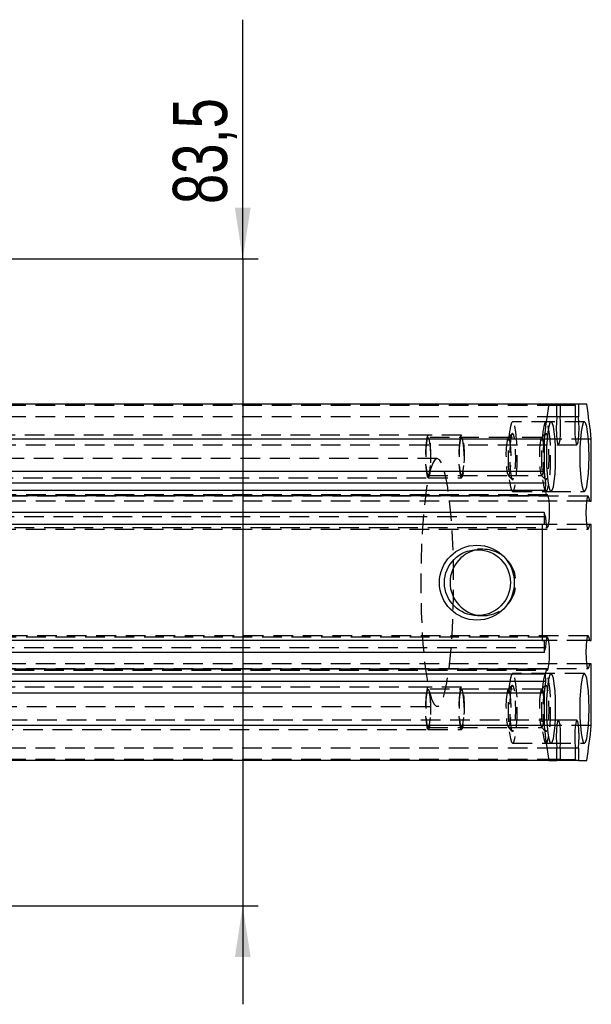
# Model space of a CAD drawing. Extents: x 63 to 798, y 54 to 570.
# Tile 12 of 30: x 430 to 504, y 228 to 355. Entities that reach past the tile are written whole.
import ezdxf

# ---------------------------------------------------------------- set-up
doc = ezdxf.new("R2010")
doc.units = 0
doc.header["$LTSCALE"] = 2
doc.linetypes.add('HIDDEN', pattern=[1.905, 1.27, -0.635])
doc.layers.get('0').update_dxf_attribs({"linetype": 'CONTINUOUS'})
doc.styles.add('SLDTEXTSTYLE0', font='TXT', dxfattribs={"width": 0.75})
doc.dimstyles.new('SLDDIMSTYLE3', dxfattribs={"dimtxt": 7, "dimasz": 6.604, "dimexe": 0, "dimexo": 0.0625, "dimgap": 1.75, "dimtad": 1, "dimdec": 3, "dimrnd": 1e-09, "dimzin": 12, "dimtxsty": 'SLDTEXTSTYLE0', "dimsah": 1, "dimcen": 0.09, "dimazin": 3, "dimtfac": 1, "dimtdec": 3, "dimtmove": 0, "dimatfit": 3, "dimtolj": 1, "dimtzin": 12})

# ---------------------------------------------------------------- blocks, each defined once
blk = doc.blocks.new('_D_10')
at = {"color": 179, "linetype": 'CONTINUOUS'}
for p, q in [((459.21, 324.08), (459.21, 354.96)), ((407.09, 324.08), (461.21, 324.08)), ((459.21, 324.08), (459.21, 240.58)), ((407.09, 240.58), (461.21, 240.58)), ((459.21, 240.58), (459.21, 227.88))]:
    blk.add_line(p, q, dxfattribs=at)
for points in [[(459.21, 324.08), (460.23, 330.68), (458.2, 330.68)], [(459.21, 240.58), (458.2, 233.97), (460.23, 233.97)]]:
    blk.add_solid(points, dxfattribs=at)
at = {"color": 179, "linetype": 'CONTINUOUS', "insert": (450.19, 331.17, -41.82), "char_height": 7, "attachment_point": 1, "rotation": 90, "style": 'SLDTEXTSTYLE0'}
blk.add_mtext('83,5', dxfattribs=at)

msp = doc.modelspace()

# ---------------------------------------------------------------- linework, layer by layer
at = {"color": 7, "linetype": 'CONTINUOUS'}
for p, q in [((498.7234, 305.326), (395.6402, 305.326)), ((499.7784, 305.326), (498.7234, 305.326)), ((499.7784, 303.7211), (499.7784, 305.326)), ((502.5632, 305.326), (499.7784, 305.326)), ((500.1785, 305.176), (499.7784, 305.176)), ((500.1785, 305.176), (500.1785, 303.7211)), ((502.1631, 305.176), (500.1785, 305.176)), ((502.1631, 303.7211), (502.1631, 305.176)), ((502.5632, 305.326), (502.5632, 303.7211)), ((503.6182, 305.326), (502.5632, 305.326)), ((500.1785, 303.7211), (499.7784, 303.7211)), ((502.5632, 303.7211), (502.1631, 303.7211)), ((498.1237, 300.7989), (395.0404, 300.7989)), ((498.1237, 300.7989), (498.1237, 296.626)), ((504.218, 292.836), (504.218, 300.7989)), ((498.1237, 296.626), (395.0404, 296.626)), ((498.1237, 296.626), (498.3224, 295.126)), ((498.3224, 295.126), (395.2391, 295.126)), ((498.3224, 295.126), (498.2644, 294.1835)), ((498.2644, 294.1835), (395.1811, 294.1835)), ((498.2644, 294.1835), (498.4521, 293.5251)), ((498.4521, 293.5251), (395.3689, 293.5251)), ((504.0054, 292.836), (503.6092, 292.836)), ((504.0054, 292.836), (504.218, 292.836)), ((498.1237, 291.347), (395.0404, 291.347)), ((498.1237, 291.347), (498.1237, 289.826)), ((498.2837, 290.7857), (498.1237, 291.347)), ((497.8587, 289.826), (394.7754, 289.826)), ((497.8587, 289.826), (497.8587, 274.826)), ((498.1237, 289.826), (497.8587, 289.826)), ((504.0054, 289.816), (503.6092, 289.816)), ((504.1981, 289.816), (504.0054, 289.816)), ((504.1981, 274.836), (504.1981, 289.816)), ((497.8587, 274.826), (394.7754, 274.826)), ((497.8587, 274.826), (498.1237, 274.826)), ((498.1237, 274.826), (498.1237, 273.305)), ((504.0054, 274.836), (503.6092, 274.836)), ((504.0054, 274.836), (504.1981, 274.836)), ((498.1237, 273.305), (395.0404, 273.305)), ((498.1237, 273.305), (498.2837, 273.8663)), ((498.4504, 271.1317), (395.3671, 271.1317)), ((498.4504, 271.1317), (498.2638, 270.4775)), ((504.0054, 271.816), (503.6092, 271.816)), ((504.218, 271.816), (504.0054, 271.816)), ((504.218, 263.853), (504.218, 271.816)), ((498.2638, 270.4775), (395.1806, 270.4775)), ((498.3224, 269.526), (395.2391, 269.526)), ((498.3224, 269.526), (498.1237, 268.026)), ((498.2638, 270.4775), (498.3224, 269.526)), ((498.1237, 268.026), (395.0404, 268.026)), ((498.1237, 268.026), (498.1237, 263.853)), ((498.1237, 263.853), (395.0404, 263.853)), ((499.7784, 259.326), (499.7784, 260.9308)), ((500.1785, 260.9308), (499.7784, 260.9308)), ((500.1785, 260.9308), (500.1785, 259.476)), ((502.1631, 259.476), (502.1631, 260.9308)), ((502.5632, 260.9308), (502.1631, 260.9308)), ((502.5632, 260.9308), (502.5632, 259.326)), ((498.7234, 259.326), (395.6402, 259.326)), ((498.7234, 259.326), (499.7784, 259.326)), ((500.1785, 259.476), (499.7784, 259.476)), ((502.5632, 259.326), (499.7784, 259.326)), ((500.1785, 259.476), (502.1631, 259.476)), ((502.5632, 259.326), (503.6182, 259.326))]:
    msp.add_line(p, q, dxfattribs=at)
at = {"color": 7, "linetype": 'HIDDEN'}
for p, q in [((499.7784, 305.176), (397.0953, 305.176)), ((499.7784, 303.7211), (396.6951, 303.7211)), ((499.0179, 303.076), (494.062, 303.076)), ((503.3237, 303.076), (499.0179, 303.076)), ((502.1631, 303.7211), (500.1785, 303.7211)), ((483.159, 301.326), (411.7936, 301.326)), ((487.4647, 301.326), (483.159, 301.326)), ((494.0089, 301.5491), (493.4817, 301.0124)), ((498.3146, 301.5491), (497.7875, 301.0124)), ((396.8952, 300.101), (499.9784, 300.101)), ((493.5253, 301.0345), (483.159, 301.0345)), ((497.831, 301.0345), (493.5253, 301.0345)), ((504.218, 300.7989), (498.1237, 300.7989)), ((499.9784, 300.101), (502.3632, 300.101)), ((484.3207, 298.326), (419.8936, 298.326)), ((483.159, 296.1175), (493.5253, 296.1175)), ((493.4817, 296.1395), (494.0089, 295.6029)), ((493.5253, 296.1175), (497.831, 296.1175)), ((497.7875, 296.1395), (498.3146, 295.6029)), ((411.7936, 295.826), (483.159, 295.826)), ((483.159, 295.826), (487.4647, 295.826)), ((498.5476, 293.651), (395.4644, 293.651)), ((494.062, 294.076), (499.0179, 294.076)), ((499.0179, 294.076), (503.3237, 294.076)), ((503.8073, 293.451), (400.724, 293.451)), ((503.6092, 292.836), (400.9221, 292.836)), ((498.2837, 290.7857), (395.2005, 290.7857)), ((503.6092, 289.816), (400.9221, 289.816)), ((395.4644, 289.401), (498.5476, 289.401)), ((400.724, 289.201), (503.8073, 289.201)), ((490.2285, 286.609), (489.5106, 286.609)), ((489.5106, 278.043), (490.2285, 278.043)), ((498.5476, 275.251), (395.4644, 275.251)), ((503.8073, 275.451), (400.724, 275.451)), ((503.6092, 274.836), (400.9221, 274.836)), ((498.2837, 273.8663), (395.2005, 273.8663)), ((395.4644, 271.001), (498.5476, 271.001)), ((400.724, 271.201), (503.8073, 271.201)), ((503.6092, 271.816), (400.9221, 271.816)), ((499.0179, 270.576), (494.062, 270.576)), ((503.3237, 270.576), (499.0179, 270.576)), ((483.159, 268.826), (411.7936, 268.826)), ((487.4647, 268.826), (483.159, 268.826)), ((493.5253, 268.5345), (483.159, 268.5345)), ((494.0089, 269.0491), (493.4817, 268.5124)), ((497.831, 268.5345), (493.5253, 268.5345)), ((498.3146, 269.0491), (497.7875, 268.5124)), ((419.8936, 266.326), (484.3207, 266.326)), ((499.9784, 264.551), (396.8952, 264.551)), ((502.3632, 264.551), (499.9784, 264.551)), ((411.7936, 263.326), (483.159, 263.326)), ((483.159, 263.6175), (493.5253, 263.6175)), ((483.159, 263.326), (487.4647, 263.326)), ((493.4817, 263.6395), (494.0089, 263.1029)), ((493.5253, 263.6175), (497.831, 263.6175)), ((497.7875, 263.6395), (498.3146, 263.1029)), ((504.218, 263.853), (498.1237, 263.853)), ((499.7784, 260.9308), (396.6951, 260.9308)), ((494.062, 261.576), (499.0179, 261.576)), ((499.0179, 261.576), (503.3237, 261.576)), ((502.1631, 260.9308), (500.1785, 260.9308)), ((499.7784, 259.476), (397.0953, 259.476))]:
    msp.add_line(p, q, dxfattribs=at)
at = {"color": 7, "linetype": 'HIDDEN', "flags": 128}
for points in [[(494.062, 303.076), (493.9077, 302.9226), (493.7639, 302.4731), (493.6404, 301.758), (493.5457, 300.826), (493.4861, 299.7407), (493.4658, 298.576), (493.4861, 297.4113), (493.5457, 296.326), (493.6404, 295.394), (493.7639, 294.6789), (493.9077, 294.2293), (494.062, 294.076), (494.2163, 294.2293), (494.3601, 294.6789), (494.4836, 295.394), (494.5783, 296.326), (494.6379, 297.4113), (494.6582, 298.576), (494.6379, 299.7407), (494.5783, 300.826), (494.4836, 301.758), (494.3601, 302.4731), (494.2163, 302.9226), (494.062, 303.076)], [(498.3678, 303.076), (498.2135, 302.9226), (498.0697, 302.4731), (497.9462, 301.758), (497.8515, 300.826), (497.7919, 299.7407), (497.7716, 298.576), (497.7919, 297.4113), (497.8515, 296.326), (497.9462, 295.394), (498.0697, 294.6789), (498.2135, 294.2293), (498.3678, 294.076), (498.5221, 294.2293), (498.6659, 294.6789), (498.7893, 295.394), (498.8841, 296.326), (498.9436, 297.4113), (498.9639, 298.576), (498.9436, 299.7407), (498.8841, 300.826), (498.7893, 301.758), (498.6659, 302.4731), (498.5221, 302.9226), (498.3678, 303.076)], [(483.159, 301.326), (483.0344, 301.1601), (482.9248, 300.6826), (482.8434, 299.951), (482.8002, 299.0535), (482.8002, 298.0984), (482.8434, 297.201), (482.9248, 296.4694), (483.0344, 295.9918), (483.159, 295.826), (483.2836, 295.9918), (483.3932, 296.4694), (483.4745, 297.201), (483.5178, 298.0984), (483.5178, 299.0535), (483.4745, 299.951), (483.3932, 300.6826), (483.2836, 301.1601), (483.159, 301.326)], [(487.4647, 301.326), (487.3401, 301.1601), (487.2305, 300.6826), (487.1492, 299.951), (487.1059, 299.0535), (487.1059, 298.0984), (487.1492, 297.201), (487.2305, 296.4694), (487.3401, 295.9918), (487.4647, 295.826), (487.5893, 295.9918), (487.6989, 296.4694), (487.7803, 297.201), (487.8235, 298.0984), (487.8235, 299.0535), (487.7803, 299.951), (487.6989, 300.6826), (487.5893, 301.1601), (487.4647, 301.326)], [(494.062, 301.576), (493.9329, 301.4134), (493.8179, 300.9434), (493.7293, 300.2168), (493.6767, 299.3124), (493.6659, 298.3282), (493.698, 297.3709), (493.7696, 296.5441), (493.8728, 295.9376), (493.9966, 295.6169), (494.1274, 295.6169), (494.2512, 295.9376), (494.3544, 296.5441), (494.426, 297.3709), (494.4581, 298.3282), (494.4473, 299.3124), (494.3947, 300.2168), (494.3061, 300.9434), (494.1911, 301.4134), (494.062, 301.576)], [(498.3678, 301.576), (498.2387, 301.4134), (498.1236, 300.9434), (498.035, 300.2168), (497.9825, 299.3124), (497.9717, 298.3282), (498.0038, 297.3709), (498.0753, 296.5441), (498.1786, 295.9376), (498.3024, 295.6169), (498.4332, 295.6169), (498.5569, 295.9376), (498.6602, 296.5441), (498.7317, 297.3709), (498.7639, 298.3282), (498.7531, 299.3124), (498.7005, 300.2168), (498.6119, 300.9434), (498.4968, 301.4134), (498.3678, 301.576)], [(483.159, 301.0345), (483.0413, 300.8685), (482.9395, 300.3928), (482.8674, 299.6718), (482.8346, 298.8028), (482.8457, 297.9032), (482.899, 297.0944), (482.9875, 296.4857), (483.0991, 296.1593), (483.2188, 296.1593), (483.3304, 296.4857), (483.4189, 297.0944), (483.4723, 297.9032), (483.4833, 298.8028), (483.4505, 299.6718), (483.3784, 300.3928), (483.2766, 300.8685), (483.159, 301.0345)], [(487.4647, 301.0345), (487.3471, 300.8685), (487.2453, 300.3928), (487.1732, 299.6718), (487.1404, 298.8028), (487.1515, 297.9032), (487.2048, 297.0944), (487.2933, 296.4857), (487.4049, 296.1593), (487.5246, 296.1593), (487.6362, 296.4857), (487.7247, 297.0944), (487.778, 297.9032), (487.7891, 298.8028), (487.7563, 299.6718), (487.6842, 300.3928), (487.5824, 300.8685), (487.4647, 301.0345)], [(493.5253, 301.0345), (493.4076, 300.8685), (493.3058, 300.3928), (493.2337, 299.6718), (493.201, 298.8028), (493.212, 297.9032), (493.2654, 297.0944), (493.3538, 296.4857), (493.4654, 296.1593), (493.5851, 296.1593), (493.6967, 296.4857), (493.7852, 297.0944), (493.8386, 297.9032), (493.8496, 298.8028), (493.8168, 299.6718), (493.7447, 300.3928), (493.6429, 300.8685), (493.5253, 301.0345)], [(497.831, 301.0345), (497.7134, 300.8685), (497.6116, 300.3928), (497.5395, 299.6718), (497.5067, 298.8028), (497.5178, 297.9032), (497.5711, 297.0944), (497.6596, 296.4857), (497.7712, 296.1593), (497.8909, 296.1593), (498.0025, 296.4857), (498.091, 297.0944), (498.1443, 297.9032), (498.1554, 298.8028), (498.1226, 299.6718), (498.0505, 300.3928), (497.9487, 300.8685), (497.831, 301.0345)], [(484.3207, 298.326), (484.0257, 298.1703), (483.7364, 297.7062), (483.4585, 296.9427), (483.1974, 295.8947), (482.9581, 294.5827), (482.7454, 293.0321), (482.5633, 291.2731), (482.4154, 289.3399), (482.3047, 287.2702), (482.2331, 285.1043), (482.2022, 282.8844), (482.2125, 280.6535), (482.2639, 278.4552), (482.3553, 276.3323), (482.4849, 274.326), (482.6503, 272.4754), (482.8482, 270.8165), (483.0747, 269.3817), (483.3255, 268.1988), (483.5957, 267.2909), (483.8799, 266.6756), (484.1728, 266.365), (484.4685, 266.365), (484.7614, 266.6756), (485.0457, 267.2909), (485.3158, 268.1988), (485.5666, 269.3817), (485.7932, 270.8165), (485.9911, 272.4754), (486.1564, 274.326), (486.2861, 276.3323), (486.3775, 278.4552), (486.4288, 280.6535), (486.4391, 282.8844), (486.4082, 285.1043), (486.3367, 287.2702), (486.2259, 289.3399), (486.078, 291.2731), (485.896, 293.0321), (485.6832, 294.5827), (485.444, 295.8947), (485.1828, 296.9427), (484.905, 297.7062), (484.6157, 298.1703), (484.3207, 298.326)], [(494.062, 270.576), (493.9077, 270.4226), (493.7639, 269.9731), (493.6404, 269.258), (493.5457, 268.326), (493.4861, 267.2407), (493.4658, 266.076), (493.4861, 264.9113), (493.5457, 263.826), (493.6404, 262.894), (493.7639, 262.1789), (493.9077, 261.7293), (494.062, 261.576), (494.2163, 261.7293), (494.3601, 262.1789), (494.4836, 262.894), (494.5783, 263.826), (494.6379, 264.9113), (494.6582, 266.076), (494.6379, 267.2407), (494.5783, 268.326), (494.4836, 269.258), (494.3601, 269.9731), (494.2163, 270.4226), (494.062, 270.576)], [(498.3678, 270.576), (498.2135, 270.4226), (498.0697, 269.9731), (497.9462, 269.258), (497.8515, 268.326), (497.7919, 267.2407), (497.7716, 266.076), (497.7919, 264.9113), (497.8515, 263.826), (497.9462, 262.894), (498.0697, 262.1789), (498.2135, 261.7293), (498.3678, 261.576), (498.5221, 261.7293), (498.6659, 262.1789), (498.7893, 262.894), (498.8841, 263.826), (498.9436, 264.9113), (498.9639, 266.076), (498.9436, 267.2407), (498.8841, 268.326), (498.7893, 269.258), (498.6659, 269.9731), (498.5221, 270.4226), (498.3678, 270.576)], [(483.159, 268.826), (483.0344, 268.6601), (482.9248, 268.1826), (482.8434, 267.451), (482.8002, 266.5535), (482.8002, 265.5984), (482.8434, 264.701), (482.9248, 263.9694), (483.0344, 263.4918), (483.159, 263.326), (483.2836, 263.4918), (483.3932, 263.9694), (483.4745, 264.701), (483.5178, 265.5984), (483.5178, 266.5535), (483.4745, 267.451), (483.3932, 268.1826), (483.2836, 268.6601), (483.159, 268.826)], [(483.159, 268.5345), (483.0413, 268.3685), (482.9395, 267.8928), (482.8674, 267.1718), (482.8346, 266.3028), (482.8457, 265.4032), (482.899, 264.5944), (482.9875, 263.9857), (483.0991, 263.6593), (483.2188, 263.6593), (483.3304, 263.9857), (483.4189, 264.5944), (483.4723, 265.4032), (483.4833, 266.3028), (483.4505, 267.1718), (483.3784, 267.8928), (483.2766, 268.3685), (483.159, 268.5345)], [(487.4647, 268.826), (487.3401, 268.6601), (487.2305, 268.1826), (487.1492, 267.451), (487.1059, 266.5535), (487.1059, 265.5984), (487.1492, 264.701), (487.2305, 263.9694), (487.3401, 263.4918), (487.4647, 263.326), (487.5893, 263.4918), (487.6989, 263.9694), (487.7803, 264.701), (487.8235, 265.5984), (487.8235, 266.5535), (487.7803, 267.451), (487.6989, 268.1826), (487.5893, 268.6601), (487.4647, 268.826)], [(487.4647, 268.5345), (487.3471, 268.3685), (487.2453, 267.8928), (487.1732, 267.1718), (487.1404, 266.3028), (487.1515, 265.4032), (487.2048, 264.5944), (487.2933, 263.9857), (487.4049, 263.6593), (487.5246, 263.6593), (487.6362, 263.9857), (487.7247, 264.5944), (487.778, 265.4032), (487.7891, 266.3028), (487.7563, 267.1718), (487.6842, 267.8928), (487.5824, 268.3685), (487.4647, 268.5345)], [(493.5253, 268.5345), (493.4076, 268.3685), (493.3058, 267.8928), (493.2337, 267.1718), (493.201, 266.3028), (493.212, 265.4032), (493.2654, 264.5944), (493.3538, 263.9857), (493.4654, 263.6593), (493.5851, 263.6593), (493.6967, 263.9857), (493.7852, 264.5944), (493.8386, 265.4032), (493.8496, 266.3028), (493.8168, 267.1718), (493.7447, 267.8928), (493.6429, 268.3685), (493.5253, 268.5345)], [(494.062, 269.076), (493.9329, 268.9134), (493.8179, 268.4434), (493.7293, 267.7168), (493.6767, 266.8124), (493.6659, 265.8282), (493.698, 264.8709), (493.7696, 264.0441), (493.8728, 263.4376), (493.9966, 263.1169), (494.1274, 263.1169), (494.2512, 263.4376), (494.3544, 264.0441), (494.426, 264.8709), (494.4581, 265.8282), (494.4473, 266.8124), (494.3947, 267.7168), (494.3061, 268.4434), (494.1911, 268.9134), (494.062, 269.076)], [(497.831, 268.5345), (497.7134, 268.3685), (497.6116, 267.8928), (497.5395, 267.1718), (497.5067, 266.3028), (497.5178, 265.4032), (497.5711, 264.5944), (497.6596, 263.9857), (497.7712, 263.6593), (497.8909, 263.6593), (498.0025, 263.9857), (498.091, 264.5944), (498.1443, 265.4032), (498.1554, 266.3028), (498.1226, 267.1718), (498.0505, 267.8928), (497.9487, 268.3685), (497.831, 268.5345)], [(498.3678, 269.076), (498.2387, 268.9134), (498.1236, 268.4434), (498.035, 267.7168), (497.9825, 266.8124), (497.9717, 265.8282), (498.0038, 264.8709), (498.0753, 264.0441), (498.1786, 263.4376), (498.3024, 263.1169), (498.4332, 263.1169), (498.5569, 263.4376), (498.6602, 264.0441), (498.7317, 264.8709), (498.7639, 265.8282), (498.7531, 266.8124), (498.7005, 267.7168), (498.6119, 268.4434), (498.4968, 268.9134), (498.3678, 269.076)]]:
    msp.add_lwpolyline(points, dxfattribs=at)
at = {"color": 7, "linetype": 'CONTINUOUS', "flags": 128}
for points in [[(499.0179, 303.076), (498.8636, 302.9226), (498.7198, 302.4731), (498.5964, 301.758), (498.5016, 300.826), (498.4421, 299.7407), (498.4217, 298.576), (498.4421, 297.4113), (498.5016, 296.326), (498.5964, 295.394), (498.7198, 294.6789), (498.8636, 294.2293), (499.0179, 294.076), (499.1722, 294.2293), (499.316, 294.6789), (499.4395, 295.394), (499.5342, 296.326), (499.5938, 297.4113), (499.6141, 298.576), (499.5938, 299.7407), (499.5342, 300.826), (499.4395, 301.758), (499.316, 302.4731), (499.1722, 302.9226), (499.0179, 303.076)], [(499.7784, 303.7211), (499.7179, 303.0311), (499.6969, 302.219), (499.7186, 301.4079), (499.7797, 300.7209), (499.8709, 300.2621), (499.9784, 300.101), (500.086, 300.2621), (500.1772, 300.7209), (500.2383, 301.4079), (500.26, 302.219), (500.239, 303.0311), (500.1785, 303.7211)], [(502.1631, 303.7211), (502.1026, 303.0311), (502.0816, 302.219), (502.1033, 301.4079), (502.1644, 300.7209), (502.2557, 300.2621), (502.3632, 300.101), (502.4707, 300.2621), (502.5619, 300.7209), (502.623, 301.4079), (502.6447, 302.219), (502.6237, 303.0311), (502.5632, 303.7211)], [(503.3237, 303.076), (503.1694, 302.9226), (503.0256, 302.4731), (502.9021, 301.758), (502.8074, 300.826), (502.7478, 299.7407), (502.7275, 298.576), (502.7478, 297.4113), (502.8074, 296.326), (502.9021, 295.394), (503.0256, 294.6789), (503.1694, 294.2293), (503.3237, 294.076), (503.478, 294.2293), (503.6218, 294.6789), (503.7453, 295.394), (503.84, 296.326), (503.8996, 297.4113), (503.9199, 298.576), (503.8996, 299.7407), (503.84, 300.826), (503.7453, 301.758), (503.6218, 302.4731), (503.478, 302.9226), (503.3237, 303.076)], [(498.2837, 290.7857), (498.3412, 290.081), (498.4299, 289.5955), (498.5365, 289.4026), (498.6448, 289.5317), (498.7384, 289.9631), (498.803, 290.6315), (498.8289, 291.4355), (498.8121, 292.2532), (498.7553, 292.9606), (498.667, 293.4506), (498.5605, 293.6487), (498.4521, 293.5251)], [(504.0054, 292.836), (503.9139, 293.2925), (503.8063, 293.451), (503.6989, 293.2872), (503.6079, 292.8261), (503.5471, 292.1376), (503.5257, 291.326), (503.5471, 290.5144), (503.6079, 289.8258), (503.6989, 289.3647), (503.8063, 289.201), (503.9139, 289.3594), (504.0054, 289.816)], [(498.4504, 271.1317), (498.5588, 271.0027), (498.6655, 271.1964), (498.7543, 271.6835), (498.8117, 272.3899), (498.8289, 273.2082), (498.8034, 274.0141), (498.7389, 274.6848), (498.6454, 275.1186), (498.537, 275.2495), (498.4302, 275.0575), (498.3413, 274.5718), (498.2837, 273.8663)], [(504.0054, 274.836), (503.9139, 275.2925), (503.8063, 275.451), (503.6989, 275.2872), (503.6079, 274.8261), (503.5471, 274.1376), (503.5257, 273.326), (503.5471, 272.5144), (503.6079, 271.8258), (503.6989, 271.3647), (503.8063, 271.201), (503.9139, 271.3594), (504.0054, 271.816)], [(499.0179, 270.576), (498.8636, 270.4226), (498.7198, 269.9731), (498.5964, 269.258), (498.5016, 268.326), (498.4421, 267.2407), (498.4217, 266.076), (498.4421, 264.9113), (498.5016, 263.826), (498.5964, 262.894), (498.7198, 262.1789), (498.8636, 261.7293), (499.0179, 261.576), (499.1722, 261.7293), (499.316, 262.1789), (499.4395, 262.894), (499.5342, 263.826), (499.5938, 264.9113), (499.6141, 266.076), (499.5938, 267.2407), (499.5342, 268.326), (499.4395, 269.258), (499.316, 269.9731), (499.1722, 270.4226), (499.0179, 270.576)], [(503.3237, 270.576), (503.1694, 270.4226), (503.0256, 269.9731), (502.9021, 269.258), (502.8074, 268.326), (502.7478, 267.2407), (502.7275, 266.076), (502.7478, 264.9113), (502.8074, 263.826), (502.9021, 262.894), (503.0256, 262.1789), (503.1694, 261.7293), (503.3237, 261.576), (503.478, 261.7293), (503.6218, 262.1789), (503.7453, 262.894), (503.84, 263.826), (503.8996, 264.9113), (503.9199, 266.076), (503.8996, 267.2407), (503.84, 268.326), (503.7453, 269.258), (503.6218, 269.9731), (503.478, 270.4226), (503.3237, 270.576)], [(500.1785, 260.9308), (500.239, 261.6209), (500.26, 262.433), (500.2383, 263.244), (500.1772, 263.931), (500.086, 264.3899), (499.9784, 264.551), (499.8709, 264.3899), (499.7797, 263.931), (499.7186, 263.244), (499.6969, 262.433), (499.7179, 261.6209), (499.7784, 260.9308)], [(502.5632, 260.9308), (502.6237, 261.6209), (502.6447, 262.433), (502.623, 263.244), (502.5619, 263.931), (502.4707, 264.3899), (502.3632, 264.551), (502.2557, 264.3899), (502.1644, 263.931), (502.1033, 263.244), (502.0816, 262.433), (502.1026, 261.6209), (502.1631, 260.9308)]]:
    msp.add_lwpolyline(points, dxfattribs=at)
at = {"color": 7, "linetype": 'CONTINUOUS'}
for centre, radius in [((489.4405, 282.2963), 4.8343), ((489.5172, 282.2998), 4.2568)]:
    msp.add_circle(centre, radius, dxfattribs=at)
for centre, radius, start, end in [((578.0569, 292.5124), 80.3616, 170.825076, 174.081386), ((424.3, 292.5144), 80.3462, 5.918301, 9.175237), ((490.2616, 282.326), 4.2856, 95.248051, 264.751949), ((578.0569, 272.1396), 80.3616, 185.918614, 189.174924), ((424.3, 272.1375), 80.3462, 350.824763, 354.081699)]:
    msp.add_arc(centre, radius, start, end, dxfattribs=at)
at = {"color": 7, "linetype": 'HIDDEN'}
msp.add_arc((490.2046, 282.326), 4.2808, 265.511478, 94.488522, dxfattribs=at)

# ---------------------------------------------------------------- dimensions: what is measured, and where the dimension line sits
at = {"color": 179, "linetype": 'CONTINUOUS'}
dim = msp.add_linear_dim(base=(459.2118, 240.576), p1=(405.0905, 324.076), p2=(405.0905, 240.576), angle=90, dimstyle='SLDDIMSTYLE3', dxfattribs=at)
dim.commit()
dim.dimension.update_dxf_attribs({"geometry": '_D_10', "text_midpoint": (459.2118, 343.0678), "dimtype": 160})

doc.saveas('drawing.dxf')
